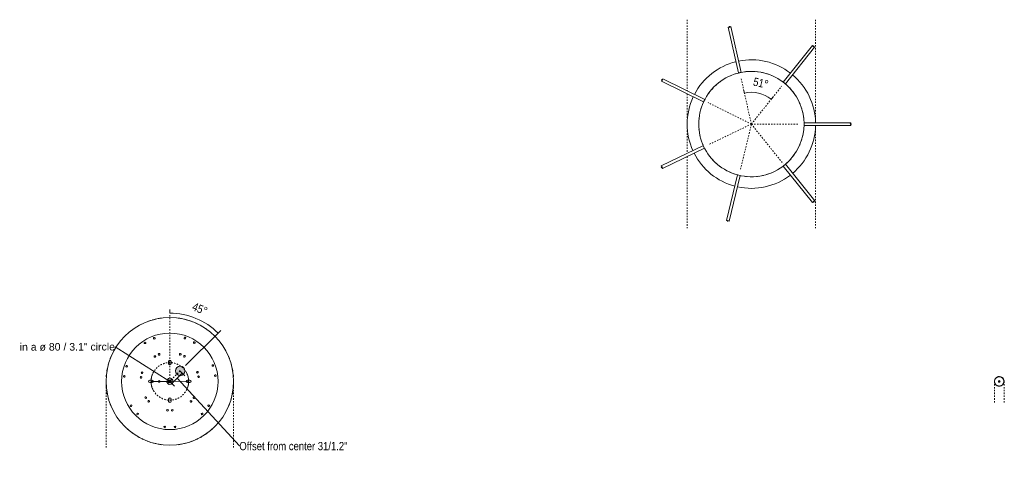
# Model space of a CAD drawing. Header units: millimetres. Extents: x 5395 to 10061, y 397 to 7363.
# Tile 14 of 14: x 7965 to 10061, y 6413 to 7363. Entities that reach past the tile are written whole.
import ezdxf

# ---------------------------------------------------------------- set-up
doc = ezdxf.new("R2010")
doc.units = ezdxf.units.MM
doc.linetypes.add('Dash', pattern=[6, 3, -3])
doc.layers.add('A-ANNO-DIMS', color=7, linetype='Dash', lineweight=9, true_color=0xd2d2d2)
for name, color, linetype, lineweight in [('A-ANNO-DIMS-8', 7, 'Continuous', 9), ('A-DETL-GENF', 7, 'Continuous', 9), ('E-LITE-EQPM', 7, 'Continuous', 20)]:
    doc.layers.add(name, color=color, linetype=linetype, lineweight=lineweight)
doc.styles.add('Arial', font='arial.ttf', dxfattribs={"height": 16})
doc.styles.add('Arial Narrow_3', font='ARIALN.TTF', dxfattribs={"height": 17.6})
doc.dimstyles.new('Angular_-_3mm_Arial', dxfattribs={"dimscale": 304.8, "dimtxt": 18.012385, "dimasz": 0, "dimexe": 0.026247, "dimexo": 0.052493, "dimgap": 0.026247, "dimtad": 1, "dimdec": 0, "dimzin": 0, "dimdsep": 46, "dimtxsty": 'Arial Narrow_3', "dimblk1": 'NONE', "dimblk2": 'NONE', "dimsah": 1, "dimcen": 0.09, "dimadec": 0, "dimazin": 0, "dimtfac": 1, "dimtdec": 4, "dimtix": 1, "dimtmove": 0, "dimatfit": 3, "dimfxl": 1, "dimtvp": 1, "dimtolj": 1, "dimtzin": 0, "dimarcsym": 2})
doc.dimstyles.new('Angular_-_3mm_Arial_1', dxfattribs={"dimscale": 304.8, "dimtxt": 18.012385, "dimasz": 0, "dimexe": 0.026247, "dimexo": 0.052493, "dimgap": 0.026247, "dimtad": 1, "dimdec": 0, "dimzin": 0, "dimdsep": 46, "dimtxsty": 'Arial Narrow_3', "dimblk1": 'NONE', "dimblk2": 'NONE', "dimsah": 1, "dimcen": 0.09, "dimadec": 0, "dimazin": 0, "dimtfac": 1, "dimtdec": 4, "dimtix": 1, "dimtmove": 0, "dimatfit": 3, "dimfxl": 1, "dimtvp": 1, "dimtolj": 1, "dimtzin": 0, "dimarcsym": 2})
doc.dimstyles.new('Diameter_-_3mm_Arial', dxfattribs={"dimscale": 304.8, "dimtxt": 16.32415, "dimasz": 0, "dimexe": 0.062992, "dimexo": 0, "dimgap": 0.03937, "dimtad": 1, "dimjust": 3, "dimdec": 0, "dimzin": 0, "dimdsep": 46, "dimtxsty": 'Arial', "dimblk1": 'NONE', "dimblk2": 'NONE', "dimsah": 1, "dimcen": 0.09, "dimadec": 0, "dimazin": 0, "dimtfac": 1, "dimtdec": 4, "dimtix": 1, "dimtmove": 0, "dimatfit": 2, "dimfxl": 1, "dimtvp": 1, "dimtolj": 1, "dimtzin": 0, "dimarcsym": 2})
doc.dimstyles.new('FARO_-_2_2mm_Arial_Narrow_mm_Inch_Left_H', dxfattribs={"dimscale": 304.8, "dimtxt": 18.012385, "dimasz": 0, "dimexe": 0.026247, "dimexo": 0.0625, "dimgap": 0.013123, "dimtad": 3, "dimtih": 1, "dimtoh": 1, "dimdec": 0, "dimzin": 0, "dimdsep": 46, "dimtxsty": 'Arial Narrow_3', "dimblk1": 'NONE', "dimblk2": 'NONE', "dimsah": 1, "dimcen": 0.09, "dimadec": 0, "dimazin": 0, "dimtfac": 1, "dimtdec": 4, "dimtix": 1, "dimtmove": 1, "dimatfit": 3, "dimfxl": 0.026247, "dimfxlon": 1, "dimtvp": 1, "dimtolj": 1, "dimtzin": 0, "dimarcsym": 2})

# ---------------------------------------------------------------- blocks, each defined once
blk = doc.blocks.new('64314-7L   _Suspended_tensor - 64314-48-7L MAMBO Black_rattan pendant lamp ø320-7L-583373-Planta_PDF Fixing Holes')
at = {"layer": 'E-LITE-EQPM', "color": 253, "true_color": 0xaaaaaa}
for centre, radius, start, end in [((0, 0), 135.8, 108.0183, 110.8764), ((0, 0), 135.8, 102.6503, 105.712), ((0, 0), 135.8, 97.4328, 100.4245), ((0, 0), 135.8, 79.5755, 82.5672), ((0, 0), 135.8, 74.288, 77.3326), ((0, 0), 135.8, 69.1236, 71.9817), ((0, 0), 135.8, 129.1236, 131.9817), ((0, 0), 135.8, 123.8426, 126.6128), ((0, 0), 135.8, 118.5425, 121.4575), ((0, 0), 135.8, 113.3872, 116.1574), ((0, 0), 135.8, 63.8426, 66.6128), ((0, 0), 135.8, 58.5425, 61.4575), ((0, 0), 135.8, 53.3872, 56.1574), ((0, 0), 135.8, 48.0183, 50.8764), ((0, 0), 135.8, 139.5755, 142.5672), ((0, 0), 102.6, 90, 270), ((0, 0), 135.8, 134.288, 137.3498), ((-11, 96.9), 1.75, 360, 180), ((-11, 96.9), 1.75, 180, 360), ((0, 0), 102.6, 270, 90), ((11, 96.9), 1.75, 360, 180), ((11, 96.9), 1.75, 180, 360), ((0, 0), 135.8, 42.6503, 45.712), ((0, 0), 135.8, 37.4328, 40.4245), ((-68.8, 69.2), 1.75, 51.3188, 231.3188), ((-68.8, 69.2), 1.75, 231.3188, 51.3188), ((-5, 61.6), 1.8, 0, 180), ((5, 61.6), 1.8, 360, 180), ((68.7, 69.2), 1.75, 128.7032, 308.7032), ((68.7, 69.2), 1.75, 308.7032, 128.7032), ((0, 0), 135.8, 157.4328, 160.4245), ((-82.6, 52), 1.75, 51.3188, 231.3188), ((-82.6, 52), 1.75, 231.3188, 51.3188), ((-45, 42.4), 1.8, 51.3188, 231.3188), ((-45, 42.4), 1.8, 231.3188, 51.3188), ((-5, 61.6), 1.8, 180, 360), ((0, 42.6), 2.5, 149.8024, 154.2823), ((0, 42.6), 2.5, 128.5647, 141.4235), ((0, 42.6), 2.5, 115.7059, 120.1978), ((5, 61.6), 1.8, 180, 360), ((45, 42.5), 1.8, 128.7032, 308.7032), ((45, 42.5), 1.8, 308.7032, 128.7032), ((82.5, 52), 1.75, 128.7032, 308.7032), ((82.5, 52), 1.75, 308.7032, 128.7032), ((0, 0), 135.8, 19.5755, 22.5672), ((0, 0), 135.8, 167.9462, 170.8764), ((0, 0), 135.8, 162.6503, 165.7189), ((-51.2, 34.6), 1.8, 51.3188, 231.3188), ((-51.2, 34.6), 1.8, 231.3188, 51.3188), ((0, 37.6), 2.5, 205.7177, 210.1976), ((0, 37.6), 2.5, 218.5765, 231.4353), ((0, 37.6), 2.5, 239.8022, 244.2941), ((51.2, 34.6), 1.8, 128.7032, 308.7032), ((51.2, 34.6), 1.8, 308.7032, 128.7032), ((0, 0), 135.8, 14.2811, 17.3498), ((0, 0), 135.8, 9.1236, 12.0538), ((0, 0), 135.8, 178.5835, 181.4165), ((0, 0), 135.8, 173.3872, 176.0573), ((-37.6, 0), 2.5, 45, 48.1856), ((-37.6, 0), 2.5, 30, 34.9297), ((-37.6, 0), 2.5, 15, 20.9573), ((-37.6, 0), 2.5, 353.0142, 6.9858), ((-22.8, 0), 2.05, 0, 180), ((0, 0), 6.54, 90, 180), ((0, 0), 3, 360, 180), ((0, 0), 3, 360, 180), ((0, 0), 2, 360, 180), ((0, 0), 6.54, 0, 90), ((42.6, 0), 2.5, 45, 48.1856), ((42.6, 0), 2.5, 30, 34.9297), ((42.6, 0), 2.5, 15, 20.9573), ((42.6, 0), 2.5, 353.0142, 6.9858), ((0, 0), 135.8, 3.9427, 6.6128), ((0, 0), 135.8, 358.5835, 1.4165), ((0, 0), 135.8, 183.9427, 186.6128), ((-97, -10.5), 1.75, 102.6993, 282.6993), ((-97, -10.5), 1.75, 282.6993, 102.6993), ((-61.2, -8.6), 1.8, 102.6993, 282.6993), ((-61.2, -8.6), 1.8, 282.6993, 102.6993), ((-59, -18.4), 1.8, 102.6993, 282.6993), ((-59, -18.4), 1.8, 282.6993, 102.6993), ((-37.6, 0), 2.5, 311.8144, 315), ((-37.6, 0), 2.5, 325.0703, 330), ((-37.6, 0), 2.5, 339.0427, 345), ((-22.8, 0), 2.05, 180, 360), ((0, 0), 6.54, 180, 270), ((0, 0), 3, 180, 360), ((0, 0), 3, 180, 360), ((0, 0), 2, 180, 360), ((0, 0), 6.54, 270, 360), ((42.6, 0), 2.5, 311.8144, 315), ((42.6, 0), 2.5, 325.0703, 330), ((42.6, 0), 2.5, 339.0427, 345), ((58.7, -19.5), 1.8, 76.2365, 256.2365), ((58.7, -19.5), 1.8, 256.2365, 76.2365), ((61.1, -9.8), 1.8, 76.2365, 256.2365), ((61.1, -9.8), 1.8, 256.2365, 76.2365), ((96.8, -12.3), 1.75, 76.2365, 256.2365), ((96.8, -12.3), 1.75, 256.2365, 76.2365), ((0, 0), 135.8, 353.3872, 356.0573), ((0, 0), 135.8, 189.1236, 192.0538), ((0, 0), 135.8, 194.2811, 197.3498), ((-92.1, -32.1), 1.75, 102.6993, 282.6993), ((-92.1, -32.1), 1.75, 282.6993, 102.6993), ((0, -37.6), 2.5, 149.8024, 156.2432), ((0, -37.6), 2.5, 128.5647, 141.4235), ((0, -37.6), 2.5, 115.7059, 120.1978), ((91.5, -33.8), 1.75, 76.2365, 256.2365), ((91.5, -33.8), 1.75, 256.2365, 76.2365), ((0, 0), 135.8, 342.6503, 345.7189), ((0, 0), 135.8, 347.9462, 350.8764), ((0, 0), 135.8, 199.5755, 202.5672), ((-31.8, -53), 1.8, 153.6993, 333.6993), ((-31.8, -53), 1.8, 333.6993, 153.6993), ((-22.8, -57.5), 1.8, 153.6993, 333.6993), ((-22.8, -57.5), 1.8, 333.6993, 153.6993), ((0, -42.6), 2.5, 205.7177, 210.1976), ((0, -42.6), 2.5, 218.5765, 231.4353), ((0, -42.6), 2.5, 239.8022, 244.2941), ((22.2, -57.7), 1.8, 25.6993, 205.6993), ((22.2, -57.7), 1.8, 205.6993, 25.6993), ((31.3, -53.4), 1.8, 25.6993, 205.6993), ((31.3, -53.4), 1.8, 205.6993, 25.6993), ((0, 0), 135.8, 337.4328, 340.4245), ((0, 0), 135.8, 217.4328, 220.4245), ((-52.8, -82), 1.75, 153.6993, 333.6993), ((-52.8, -82), 1.75, 333.6993, 153.6993), ((52, -82.5), 1.75, 25.6993, 205.6993), ((52, -82.5), 1.75, 205.6993, 25.6993), ((0, 0), 135.8, 319.5755, 322.5672), ((0, 0), 135.8, 222.6503, 225.712), ((0, 0), 135.8, 228.0183, 230.8764), ((-33, -91.8), 1.75, 153.6993, 333.6993), ((-33, -91.8), 1.75, 333.6993, 153.6993), ((32.1, -92.1), 1.75, 25.6993, 205.6993), ((32.1, -92.1), 1.75, 205.6993, 25.6993), ((0, 0), 135.8, 309.1236, 311.9817), ((0, 0), 135.8, 314.288, 317.3498), ((0, 0), 135.8, 233.3872, 236.1574), ((0, 0), 135.8, 238.5425, 241.4575), ((0, 0), 135.8, 243.8426, 246.6128), ((0, 0), 135.8, 293.3872, 296.1574), ((0, 0), 135.8, 298.5425, 301.4575), ((0, 0), 135.8, 303.8426, 306.6128), ((0, 0), 135.8, 249.1236, 251.9817), ((0, 0), 135.8, 254.288, 257.3498), ((0, 0), 135.8, 259.5755, 262.5672), ((0, 0), 135.8, 277.4328, 280.4245), ((0, 0), 135.8, 282.6674, 285.712), ((0, 0), 135.8, 288.0183, 290.8764)]:
    blk.add_arc(centre, radius, start, end, dxfattribs=at)
blk = doc.blocks.new('64314-7L   _Suspended_tensor - 64314 MAMBO_CONGA_SAMBA Black structure pendant lamp with tensioner-545310-Planta_PDF Floron')
at = {"layer": 'E-LITE-EQPM'}
for p, q in [((-163.5, 134.7), (-163.6, 134.8)), ((-3, 112), (-3, 111.9)), ((3, 122.8), (3, 122.8)), ((3, 115.7), (3, 115.7)), ((3, 111.9), (3, 112)), ((-94.7, 79.7), (-94.8, 79.7)), ((-94.7, 79.6), (-94.7, 79.7)), ((-89.3, 67.7), (-89.2, 67.6)), ((-87.7, 74.1), (-87.8, 74.1)), ((-86.6, 73.2), (-86.6, 73.2)), ((86.1, 72.9), (86.1, 72.8)), ((86.6, 73.2), (86.5, 73.2)), ((87.8, 74.2), (87.7, 74.2)), ((-110, -21.7), (-110, -21.6)), ((109.6, -23.6), (109.5, -23.6)), ((110.3, -23.8), (110.3, -23.8)), ((119.4, -26), (119.3, -26)), ((-207.3, -43.6), (-207.4, -43.6)), ((-52.3, -99), (-52.4, -99.1)), ((-47.3, -102.4), (-47.3, -102.4)), ((51.3, -99.7), (51.2, -99.6)), ((53.4, -104), (53.3, -103.9)), ((-96.6, -188.5), (-96.6, -188.6))]:
    blk.add_line(p, q, dxfattribs=at)
at = {"layer": 'E-LITE-EQPM', "flags": 128}
blk.add_lwpolyline([(51.6, -100.4), (51.6, -100.3), (51.6, -100.3)], dxfattribs=at)
at = {"layer": 'E-LITE-EQPM'}
for radius, start, end in [(136.7, 91.2621, 140.0566), (136.7, 39.9648, 88.7406), (112.1, 106.7636, 108.9144), (112.1, 101.1279, 103.2099), (112.1, 95.4848, 97.5442), (112.1, 82.4558, 84.5152), (112.1, 76.7901, 78.8721), (112.1, 71.0856, 73.2364), (112.1, 131.0856, 133.2364), (112.1, 125.4848, 127.5442), (112.1, 112.4558, 114.5152), (112.1, 65.4848, 67.5442), (112.1, 52.4558, 54.5152), (112.1, 46.7636, 48.9144), (136.7, 142.5753, 191.4355), (112.1, 142.8397, 144.5152), (112.1, 136.7636, 138.9144), (112.1, 41.0856, 43.2364), (112.1, 35.4848, 37.1739), (136.7, 347.568, 37.4479), (112.1, 155.4848, 157.5442), (112.1, 22.4558, 24.5152), (112.1, 166.7636, 168.9144), (112.1, 161.0856, 163.2364), (112.1, 16.7636, 18.9144), (112.1, 11.0856, 13.2364), (112.1, 172.4558, 174.5152), (112.1, 5.4848, 7.5442), (112.1, 185.4848, 187.5442), (112.1, 352.4558, 354.5152), (136.7, 193.9558, 242.4296), (112.1, 196.7636, 198.9144), (136.7, 296.9515, 345.0483), (112.1, 341.0856, 343.2364), (112.1, 347.8354, 348.9144), (112.1, 202.4558, 204.5152), (112.1, 335.4848, 337.5442), (112.1, 215.4848, 217.5442), (112.1, 221.0856, 223.2364), (112.1, 226.7636, 228.9144), (112.1, 311.0856, 313.2364), (112.1, 316.7636, 318.9144), (112.1, 322.4558, 324.5152), (112.1, 232.4558, 234.5152), (112.1, 245.4848, 247.5442), (112.1, 292.4558, 294.161), (112.1, 305.4848, 307.5442), (136.7, 244.9481, 270), (112.1, 251.0856, 253.2364), (112.1, 256.7901, 258.8721), (112.1, 262.4558, 264.5152), (136.7, 270, 294.4341), (112.1, 275.4848, 277.5442), (112.1, 281.1279, 283.2099), (112.1, 286.7636, 288.9144)]:
    blk.add_arc((0, 0), radius, start, end, dxfattribs=at)
blk = doc.blocks.new('canopy_soporte - canopy-557651-Planta_PDF Fixing Holes Copy 1')
at = {"layer": 'E-LITE-EQPM', "color": 253, "true_color": 0xaaaaaa}
for p, q in [((10.7, 2), (9.8, 2)), ((10.7, 2), (10.7, 0)), ((10.7, 0), (10.7, -2)), ((9.8, -2), (10.7, -2))]:
    blk.add_line(p, q, dxfattribs=at)
at = {"layer": 'E-LITE-EQPM', "color": 253, "true_color": 0xaaaaaa, "flags": 128}
for points in [[(0, 10.3), (-2.1, 10.1), (-4.1, 9.4), (-5.9, 8.4), (-7.5, 7), (-8.8, 5.3), (-9.7, 3.4), (-10.2, 1.4), (-10.3, -0.7), (-9.9, -2.8), (-9.1, -4.8), (-8, -6.5), (-6.5, -8), (-4.7, -9.2), (-2.7, -9.9), (-0.7, -10.3), (0, -10.3)], [(10, 2), (9.9, 2.8), (9.1, 4.8), (8, 6.5), (6.5, 8), (4.7, 9.2), (2.7, 9.9), (0.7, 10.3), (0, 10.3)], [(0, -10.3), (2.1, -10.1), (4.1, -9.4), (5.9, -8.4), (7.5, -7), (8.8, -5.3), (9.7, -3.4), (10, -2)]]:
    blk.add_lwpolyline(points, dxfattribs=at)
at = {"layer": 'E-LITE-EQPM', "color": 253, "true_color": 0xaaaaaa}
for start, end in [(90, 270), (270, 90)]:
    blk.add_arc((0, 0), 10, start, end, dxfattribs=at)
for points, knots in [([(0, 10), (-0.3, 10), (-1, 10), (-2.2, 9.8), (-3.2, 9.5), (-3.8, 9.3), (-4, 9.2), (-4.1, 9.1), (-4.2, 9.1), (-4.2, 9.1)], [0, 0, 0, 0, 0.1428571, 0.2857143, 0.5714286, 0.6785714, 0.7321429, 0.7857143, 0.8392857, 0.8392857, 0.8392857, 0.8392857]), ([(4.2, 9.1), (4.2, 9.1), (3.8, 9.2), (2.9, 9.6), (1.5, 9.9), (0.5, 10), (0, 10)], [0.1428571, 0.1428571, 0.1428571, 0.1428571, 0.2857143, 0.5714286, 0.7857143, 1, 1, 1, 1]), ([(9.9, 1.4), (9.9, 1.5), (9.9, 1.6), (9.8, 1.8), (9.8, 1.8)], [0.753091, 0.753091, 0.753091, 0.753091, 0.7916667, 0.8611111, 0.8611111, 0.8611111, 0.8611111]), ([(10, 0.8), (10, 0.8), (10, 1), (9.9, 1.2), (9.9, 1.3)], [0.62653234, 0.62653234, 0.62653234, 0.62653234, 0.65277778, 0.72222222, 0.72222222, 0.72222222, 0.72222222]), ([(10, 0.1), (10, 0.2), (10, 0.3), (10, 0.5), (10, 0.6), (10, 0.7)], [0.51388889, 0.51388889, 0.51388889, 0.51388889, 0.54861111, 0.58333333, 0.61235075, 0.61235075, 0.61235075, 0.61235075]), ([(-4.2, -9.1), (-4.2, -9.1), (-3.8, -9.2), (-2.9, -9.6), (-1.5, -9.9), (-0.5, -10), (0, -10)], [0.1428571, 0.1428571, 0.1428571, 0.1428571, 0.2857143, 0.5714286, 0.7857143, 1, 1, 1, 1]), ([(0, -10), (0.3, -10), (1, -10), (2.2, -9.8), (3.2, -9.5), (3.8, -9.3), (4, -9.2), (4.1, -9.1), (4.2, -9.1), (4.2, -9.1)], [0, 0, 0, 0, 0.1428571, 0.2857143, 0.5714286, 0.6785714, 0.7321429, 0.7857143, 0.8392857, 0.8392857, 0.8392857, 0.8392857])]:
    blk.add_open_spline(points, degree=3, knots=knots, dxfattribs=at)
for points in [[(9.8, 1.8), (9.8, 1.9), (9.8, 2), (9.8, 2)], [(10, -0.3), (10, -0.2), (10, -0.1), (10, 0.1)], [(9.8, -1.9), (9.8, -1.8), (9.9, -1.7), (9.9, -1.6), (9.9, -1.5)], [(9.8, -2), (9.8, -2), (9.8, -2), (9.8, -1.9), (9.8, -1.9)], [(10, -1), (10, -0.9), (10, -0.8), (10, -0.7)]]:
    blk.add_open_spline(points, degree=3, dxfattribs=at)
blk = doc.blocks.new('DIMBLOCK7-Planta_PDF Fixing Holes')
at = {"layer": 'A-ANNO-DIMS-8', "color": 251, "true_color": 0x5b5b5b, "transparency": 16777216}
for p, q in [((8310.7, 6611.8), (8288.5, 6589.7)), ((8305.1, 6617.5), (8316.4, 6606.2)), ((8310.7, 6611.8), (8305.1, 6617.5)), ((8282.9, 6595.4), (8294.2, 6584.1)), ((8288.5, 6589.7), (8282.9, 6595.4)), ((8432.2, 6456.7), (8299.6, 6600.8)), ((8432.2, 6456.7), (8432.2, 6456.7))]:
    blk.add_line(p, q, dxfattribs=at)
at = {"layer": 'A-ANNO-DIMS-8', "color": 0, "transparency": 16777216, "insert": (8432.2, 6465.2), "char_height": 17.6, "width": 276.533, "attachment_point": 1, "line_spacing_factor": 0.974696, "style": 'Arial Narrow_3'}
blk.add_mtext('Offset from center 31/1.2"', dxfattribs=at)
blk = doc.blocks.new('_None')
blk = doc.blocks.new('DIMBLOCK8-Planta_PDF Fixing Holes')
at = {"layer": 'A-ANNO-DIMS-8', "color": 8, "true_color": 0x787878, "transparency": 16777216}
for p, q in [((8167.7, 6667.6), (8284.2, 6594.1)), ((8167.7, 6667.6), (8167.7, 6667.6)), ((8284.2, 6594.1), (8244.2, 6594)), ((8280.1, 6598.1), (8288.2, 6590.1)), ((8280.2, 6590.1), (8288.1, 6598.1)), ((8284.2, 6594.1), (8324.2, 6594.2))]:
    blk.add_line(p, q, dxfattribs=at)
for start, end in [(152.6176, 207.6215), (332.6176, 27.6215)]:
    blk.add_arc((8284.2, 6594.1), 40, start, end, dxfattribs=at)
at = {"layer": 'A-ANNO-DIMS-8', "color": 0, "transparency": 16777216, "insert": (7964.5, 6675.4), "char_height": 16, "width": 243.807, "attachment_point": 1, "rotation": 0.1195, "line_spacing_factor": 0.941778, "style": 'Arial'}
blk.add_mtext('in a ø 80 / 3.1" circle', dxfattribs=at)
blk = doc.blocks.new('DIMBLOCK9-Planta_PDF Fixing Holes')
at = {"layer": 'A-ANNO-DIMS-8', "color": 251, "true_color": 0x5b5b5b, "transparency": 16777216}
for p, q in [((8284.2, 6739.2), (8284.2, 6747.2)), ((8386.9, 6696.6), (8317.7, 6627.5)), ((8386.9, 6696.6), (8392.6, 6702.3)), ((8386.9, 6696.6), (8386.9, 6696.6))]:
    blk.add_line(p, q, dxfattribs=at)
at = {"layer": 'A-ANNO-DIMS-8', "color": 251, "linetype": 'Dash', "true_color": 0x5b5b5b, "transparency": 16777216}
blk.add_line((8284.2, 6739.2), (8284.2, 6739.2), dxfattribs=at)
at = {"layer": 'A-ANNO-DIMS-8', "color": 251, "true_color": 0x5b5b5b, "transparency": 16777216}
blk.add_arc((8284.2, 6594.1), 145.1, 44.9259, 90, dxfattribs=at)
blk.add_arc((8284.2, 6594.1), 145.1, 44.9259, 90, dxfattribs=at)
at = {"layer": 'A-ANNO-DIMS-8', "color": 0, "transparency": 16777216, "insert": (8336.8, 6762.7), "char_height": 17.6, "width": 38.426, "attachment_point": 1, "rotation": 337.4629, "line_spacing_factor": 0.974696, "style": 'Arial Narrow_3'}
blk.add_mtext('45°', dxfattribs=at)
blk = doc.blocks.new('DIMBLOCK13-Planta_PDF Floron')
at = {"layer": 'A-ANNO-DIMS-8', "color": 251, "true_color": 0x5b5b5b, "transparency": 16777216}
for p, q in [((9507.5, 7207.4), (9505.7, 7215.2)), ((9507.5, 7207.4), (9507.5, 7207.4)), ((9564.6, 7194.2), (9569.6, 7200.4)), ((9564.6, 7194.2), (9564.6, 7194.2)), ((9564.6, 7194.2), (9564.6, 7194.2))]:
    blk.add_line(p, q, dxfattribs=at)
blk.add_arc((9522.3, 7141.4), 67.6, 51.3143, 102.6948, dxfattribs=at)
blk.add_arc((9522.3, 7141.4), 67.6, 51.3143, 102.6948, dxfattribs=at)
at = {"layer": 'A-ANNO-DIMS-8', "color": 0, "transparency": 16777216, "insert": (9528.8, 7240.9), "char_height": 17.6, "width": 38.426, "attachment_point": 1, "rotation": 347.0045, "line_spacing_factor": 0.974696, "style": 'Arial Narrow_3'}
blk.add_mtext('51°', dxfattribs=at)

msp = doc.modelspace()

# ---------------------------------------------------------------- hatches: boundary and pattern name
at = {"layer": 'A-DETL-GENF', "true_color": 0xe2e2e2}
h = msp.add_hatch(color=254, dxfattribs=at)
h.paths.add_polyline_path([(8284.2, 6549), (8284.8, 6549.1), (8285.4, 6549.3), (8285.9, 6549.7), (8286.3, 6550.2), (8286.6, 6550.8), (8286.7, 6551.5), (8286.6, 6557.1), (8286.3, 6557.7), (8285.9, 6558.3), (8285.4, 6558.7), (8284.8, 6558.9), (8284.2, 6559), (8283.5, 6558.9), (8282.9, 6558.7), (8282.4, 6558.3), (8282, 6557.7), (8281.7, 6557.1), (8281.7, 6556.5), (8281.7, 6550.8), (8282, 6550.2), (8282.4, 6549.7), (8282.9, 6549.3), (8283.5, 6549.1)], flags=0)
h.paths.add_polyline_path([(8241.5, 6591.6), (8247.1, 6591.7), (8247.8, 6592), (8248.2, 6592.2), (8248.6, 6592.7), (8248.9, 6593.2), (8249, 6593.8), (8249, 6594.4), (8248.8, 6595.2), (8248.6, 6595.5), (8248.2, 6596), (8247.7, 6596.3), (8247.1, 6596.5), (8246.5, 6596.6), (8240.9, 6596.5), (8240.3, 6596.3), (8239.8, 6595.9), (8239.3, 6595.2), (8239.1, 6594.8), (8239, 6594.1), (8239.1, 6593.5), (8239.4, 6592.9), (8239.8, 6592.3), (8240.3, 6591.9), (8240.9, 6591.7)], flags=0)
h.paths.add_polyline_path([(8321.8, 6591.6), (8327.4, 6591.7), (8327.9, 6591.9), (8328.4, 6592.2), (8328.8, 6592.7), (8329.1, 6593.2), (8329.3, 6593.8), (8329.3, 6594.4), (8329, 6595.2), (8328.8, 6595.5), (8328.4, 6596), (8327.9, 6596.3), (8327.4, 6596.5), (8326.8, 6596.6), (8321.1, 6596.5), (8320.5, 6596.3), (8320, 6595.9), (8319.5, 6595.2), (8319.4, 6594.8), (8319.3, 6594.1), (8319.4, 6593.5), (8319.6, 6592.9), (8320, 6592.3), (8320.5, 6591.9), (8321.1, 6591.7)], flags=0)
h.paths.add_polyline_path([(8306.3, 6606.2), (8308.9, 6606.6), (8311.3, 6607.6), (8313.4, 6609.2), (8315, 6611.2), (8316, 6613.6), (8316.3, 6616.2), (8316, 6618.8), (8315, 6621.2), (8313.4, 6623.3), (8311.3, 6624.9), (8308.9, 6625.9), (8306.3, 6626.2), (8303.7, 6625.9), (8301.3, 6624.9), (8299.3, 6623.3), (8297.7, 6621.2), (8296.7, 6618.8), (8296.3, 6616.2), (8296.7, 6613.6), (8297.7, 6611.2), (8299.3, 6609.2), (8301.3, 6607.6), (8303.7, 6606.6)], flags=0)
h.paths.add_polyline_path([(8284.2, 6629.2), (8284.8, 6629.3), (8285.4, 6629.6), (8285.9, 6630), (8286.4, 6630.7), (8286.6, 6631.1), (8286.7, 6631.7), (8286.6, 6637.4), (8286.3, 6638), (8285.9, 6638.5), (8285.4, 6638.9), (8284.8, 6639.1), (8284.2, 6639.2), (8283.5, 6639.1), (8282.9, 6638.9), (8282.4, 6638.5), (8282, 6638), (8281.7, 6637.4), (8281.7, 6636.7), (8281.7, 6631.1), (8282, 6630.5), (8282.4, 6630), (8282.9, 6629.6), (8283.5, 6629.3)], flags=0)
msp.add_hatch(color=254, dxfattribs=at).paths.add_polyline_path([(10050.1, 6592.1), (10050.6, 6592.2), (10051.1, 6592.4), (10051.5, 6592.7), (10051.8, 6593.1), (10052, 6593.6), (10052.1, 6594.1), (10052, 6594.6), (10051.8, 6595.1), (10051.5, 6595.5), (10051.1, 6595.8), (10050.6, 6596), (10050.1, 6596.1), (10049.6, 6596), (10049.1, 6595.8), (10048.7, 6595.5), (10048.3, 6595.1), (10048.1, 6594.6), (10048.1, 6594.1), (10048.1, 6593.6), (10048.3, 6593.1), (10048.7, 6592.7), (10049.1, 6592.4), (10049.6, 6592.2)], flags=0)

# ---------------------------------------------------------------- linework, layer by layer
at = {"layer": 'A-ANNO-DIMS'}
for p, q in [((9385.6, 7363.4), (9385.6, 7212.4)), ((9659, 7363.4), (9659, 7144.4)), ((9522.3, 7141.4), (9500.1, 7240)), ((9522.3, 7141.4), (9586.7, 7221.8)), ((9385.6, 7205.7), (9385.6, 7079)), ((9522.3, 7141.4), (9430, 7187.1)), ((9522.3, 7141.4), (9432.2, 7098.1)), ((9522.3, 7141.4), (9498.4, 7043.3)), ((9522.3, 7141.4), (9590, 7057)), ((9522.3, 7141.4), (9623.3, 7141.4)), ((9659, 7138.4), (9659, 6920.2)), ((9385.6, 7072.3), (9385.6, 6920.2)), ((8284.2, 6594.1), (8284.2, 6735.1)), ((8306.3, 6616.2), (8284.2, 6594.1)), ((8148.3, 6594.1), (8148.3, 6453.1)), ((8420, 6594.1), (8420, 6453.1)), ((10039.8, 6594.1), (10039.8, 6547.2)), ((10060.4, 6594.1), (10060.4, 6547.2))]:
    msp.add_line(p, q, dxfattribs=at)
msp.add_circle((8284.2, 6594.1), 40, dxfattribs=at)
msp.add_arc((8284.2, 6594.1), 6.54, 180, 0, dxfattribs=at)
at = {"layer": 'E-LITE-EQPM'}
for p, q in [((9474.8, 7347.9), (9472.8, 7347.4)), ((9472.8, 7347.4), (9494.8, 7250.1)), ((9476.1, 7346.6), (9474.8, 7347.9)), ((9476.7, 7348.3), (9475.4, 7349.5)), ((9475.4, 7349.5), (9476.1, 7346.6)), ((9478.7, 7348.7), (9476.7, 7348.3)), ((9500.6, 7251.4), (9478.7, 7348.7)), ((9652.4, 7308.6), (9590, 7230.8)), ((9594.7, 7227), (9657, 7304.9)), ((9654, 7307.4), (9652.4, 7308.6)), ((9655.6, 7307.9), (9653.8, 7305.6)), ((9653.8, 7305.6), (9654, 7307.4)), ((9655.4, 7306.2), (9655.6, 7307.9)), ((9657, 7304.9), (9655.4, 7306.2)), ((9332.9, 7236.2), (9331.1, 7236)), ((9331.1, 7236), (9333.8, 7234.7)), ((9332, 7234.5), (9331.1, 7232.6)), ((9331.1, 7232.6), (9420.6, 7188.4)), ((9333.8, 7234.7), (9332, 7234.5)), ((9333.8, 7238), (9332.9, 7236.2)), ((9423.2, 7193.8), (9333.8, 7238)), ((9734.1, 7144.4), (9634.4, 7144.4)), ((9634.4, 7138.4), (9734.1, 7138.4)), ((9732.6, 7141.4), (9734.1, 7142.4)), ((9735.6, 7141.4), (9732.6, 7141.4)), ((9734.1, 7142.4), (9734.1, 7144.4)), ((9734.1, 7140.5), (9735.6, 7141.4)), ((9734.1, 7138.4), (9734.1, 7140.5)), ((9420.1, 7095.6), (9330.2, 7052.3)), ((9332.8, 7046.9), (9422.7, 7090.1)), ((9331, 7050.5), (9330.1, 7049)), ((9330.1, 7049), (9332.8, 7050.3)), ((9330.2, 7052.3), (9331, 7050.5)), ((9332.8, 7050.3), (9331.9, 7048.8)), ((9331.9, 7048.8), (9332.8, 7046.9)), ((9590, 7052.1), (9652.4, 6974.3)), ((9657.1, 6978), (9594.7, 7055.9)), ((9492.9, 7033.3), (9469.3, 6936.4)), ((9475.1, 6934.9), (9498.7, 7031.9)), ((9652.4, 6974.3), (9654, 6975.5)), ((9655.7, 6975), (9653.8, 6977.3)), ((9653.8, 6977.3), (9655.5, 6976.7)), ((9654, 6975.5), (9655.7, 6975)), ((9655.5, 6976.7), (9657.1, 6978)), ((9469.3, 6936.4), (9471.3, 6935.9)), ((9471.3, 6935.9), (9471.8, 6934.2)), ((9471.8, 6934.2), (9472.5, 6937.1)), ((9472.5, 6937.1), (9473.1, 6935.4)), ((9473.1, 6935.4), (9475.1, 6934.9)), ((8281.7, 6636.7), (8281.7, 6631.7)), ((8286.7, 6631.7), (8286.7, 6636.7)), ((8246.5, 6596.6), (8241.5, 6596.6)), ((8241.5, 6591.6), (8246.5, 6591.6)), ((8326.8, 6596.6), (8321.8, 6596.6)), ((8321.8, 6591.6), (8326.8, 6591.6)), ((8281.7, 6556.5), (8281.7, 6551.5)), ((8286.7, 6551.5), (8286.7, 6556.5))]:
    msp.add_line(p, q, dxfattribs=at)
at = {"layer": 'E-LITE-EQPM', "color": 253, "true_color": 0xaaaaaa}
for p, q in [((8281.7, 6636.7), (8281.7, 6631.7)), ((8286.7, 6631.7), (8286.7, 6636.7)), ((8246.5, 6596.6), (8241.5, 6596.6)), ((8241.5, 6591.6), (8246.5, 6591.6)), ((8326.8, 6596.6), (8321.8, 6596.6)), ((8321.8, 6591.6), (8326.8, 6591.6)), ((8281.7, 6556.5), (8281.7, 6551.5)), ((8286.7, 6551.5), (8286.7, 6556.5))]:
    msp.add_line(p, q, dxfattribs=at)
at = {"layer": 'E-LITE-EQPM'}
for centre, radius, start, end in [((9522.3, 7141.4), 112.1, 50, 155), ((9522.3, 7141.4), 112.1, 101.1655, 104.2329), ((9522.3, 7141.4), 112.1, 49.785, 52.8523), ((9522.3, 7141.4), 112.1, 0.0043, 49.7854), ((9522.3, 7141.4), 112.1, 152.1558, 155.2232), ((9522.3, 7141.4), 112.1, 155.2283, 180), ((9522.3, 7141.4), 112.1, 180, 204.9973), ((9522.3, 7141.4), 112.1, 310.2422, 359.9874), ((9522.3, 7141.4), 112.1, 358.4707, 1.5381), ((9522.3, 7141.4), 112.1, 204.161, 207.2284), ((9522.3, 7141.4), 112.1, 205.0026, 254.7722), ((9522.3, 7141.4), 112.1, 255, 310), ((9522.3, 7141.4), 112.1, 307.1742, 310.2416), ((9522.3, 7141.4), 112.1, 254.7756, 257.843), ((8284.2, 6636.7), 2.5, 0, 180), ((8284.2, 6631.7), 2.5, 180, 0), ((8306.3, 6616.2), 10, 0, 180), ((8306.3, 6616.2), 10, 180, 0), ((8241.5, 6594.1), 2.5, 90, 270), ((8246.5, 6594.1), 2.5, 270, 90), ((8321.8, 6594.1), 2.5, 90, 270), ((8326.8, 6594.1), 2.5, 270, 90), ((10050.1, 6594.1), 2, 90, 270), ((10050.1, 6594.1), 2, 270, 90), ((8284.2, 6556.5), 2.5, 0, 180), ((8284.2, 6551.5), 2.5, 180, 0)]:
    msp.add_arc(centre, radius, start, end, dxfattribs=at)
at = {"layer": 'E-LITE-EQPM', "color": 253, "true_color": 0xaaaaaa}
for centre, radius, start, end in [((8284.2, 6594.1), 135.8, 0, 180), ((8284.2, 6636.7), 2.5, 0, 180), ((8284.2, 6631.7), 2.5, 180, 0), ((8306.3, 6616.2), 10, 0, 180), ((8306.3, 6616.2), 10, 180, 0), ((8284.2, 6594.1), 135.8, 180, 0), ((8241.5, 6594.1), 2.5, 90, 270), ((8246.5, 6594.1), 2.5, 270, 90), ((8321.8, 6594.1), 2.5, 90, 270), ((8326.8, 6594.1), 2.5, 270, 90), ((10050.1, 6594.1), 2, 90, 270), ((10050.1, 6594.1), 2, 270, 90), ((8284.2, 6556.5), 2.5, 0, 180), ((8284.2, 6551.5), 2.5, 180, 0)]:
    msp.add_arc(centre, radius, start, end, dxfattribs=at)

# ---------------------------------------------------------------- block references
at = {"layer": 'E-LITE-EQPM', "rotation": 269.9999999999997}
msp.add_blockref('64314-7L   _Suspended_tensor - 64314 MAMBO_CONGA_SAMBA Black structure pendant lamp with tensioner-545310-Planta_PDF Floron', (9522.3, 7141.4), dxfattribs=at)
at = {"layer": 'E-LITE-EQPM', "color": 253, "true_color": 0xaaaaaa, "extrusion": (0, 0, -1), "rotation": 179.9999950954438}
msp.add_blockref('64314-7L   _Suspended_tensor - 64314-48-7L MAMBO Black_rattan pendant lamp ø320-7L-583373-Planta_PDF Fixing Holes', (-8284.2, 6594.1), dxfattribs=at)
at = {"layer": 'E-LITE-EQPM', "color": 253, "true_color": 0xaaaaaa}
msp.add_blockref('canopy_soporte - canopy-557651-Planta_PDF Fixing Holes Copy 1', (10050.1, 6594.1), dxfattribs=at)

# ---------------------------------------------------------------- dimensions: what is measured, and where the dimension line sits
at = {"layer": 'A-ANNO-DIMS', "color": 251, "linetype": 'Continuous', "true_color": 0x5b5b5b}
for base, center, p1, p2, dimstyle, override, picture, middle in [((9547.2, 7204.3), (9522.3, 7141.4), (9574.6, 7206.7), (9503.9, 7223), 'Angular_-_3mm_Arial_1', {"dimpost": '<>', "dimfxl": 72.47977}, 'DIMBLOCK13-Planta_PDF Floron', (9541.3, 7223.9)), ((8356.8, 6719.7), (8284.2, 6594.1), (8306.3, 6616.2), (8284.2, 6755.2), 'Angular_-_3mm_Arial', {"dimpost": '<>', "dimfxl": 140.775162}, 'DIMBLOCK9-Planta_PDF Fixing Holes', (8346.3, 6743.8))]:
    dim = msp.add_angular_dim_3p(base=base, center=center, p1=p1, p2=p2, dimstyle=dimstyle, override=override, dxfattribs=at)
    dim.commit()
    dim.dimension.update_dxf_attribs({"geometry": picture, "text_midpoint": middle})
at = {"layer": 'A-ANNO-DIMS', "color": 8, "linetype": 'Continuous', "true_color": 0x787878}
dim = msp.add_diameter_dim_2p(p1=(8324.2, 6594.2), p2=(8244.2, 6594), text='in a<>circle', dimstyle='Diameter_-_3mm_Arial', override={"dimpost": 'ø<>'}, dxfattribs=at)
dim.commit()
dim.dimension.update_dxf_attribs({"geometry": 'DIMBLOCK8-Planta_PDF Fixing Holes', "text_midpoint": (8284.1, 6616.5)})
at = {"layer": 'A-ANNO-DIMS', "color": 251, "linetype": 'Continuous', "true_color": 0x5b5b5b}
dim = msp.add_linear_dim(base=(8288.5, 6589.7), p1=(8305.1, 6617.5), p2=(8282.9, 6595.4), angle=44.9259, text='Offset from center <>', dimstyle='FARO_-_2_2mm_Arial_Narrow_mm_Inch_Left_H', override={"dimpost": '<>', "dimfxl": 31.319017}, dxfattribs=at)
dim.commit()
dim.dimension.update_dxf_attribs({"geometry": 'DIMBLOCK7-Planta_PDF Fixing Holes', "text_midpoint": (8570.5, 6453.5), "dimtype": 160})

doc.saveas('drawing.dxf')
